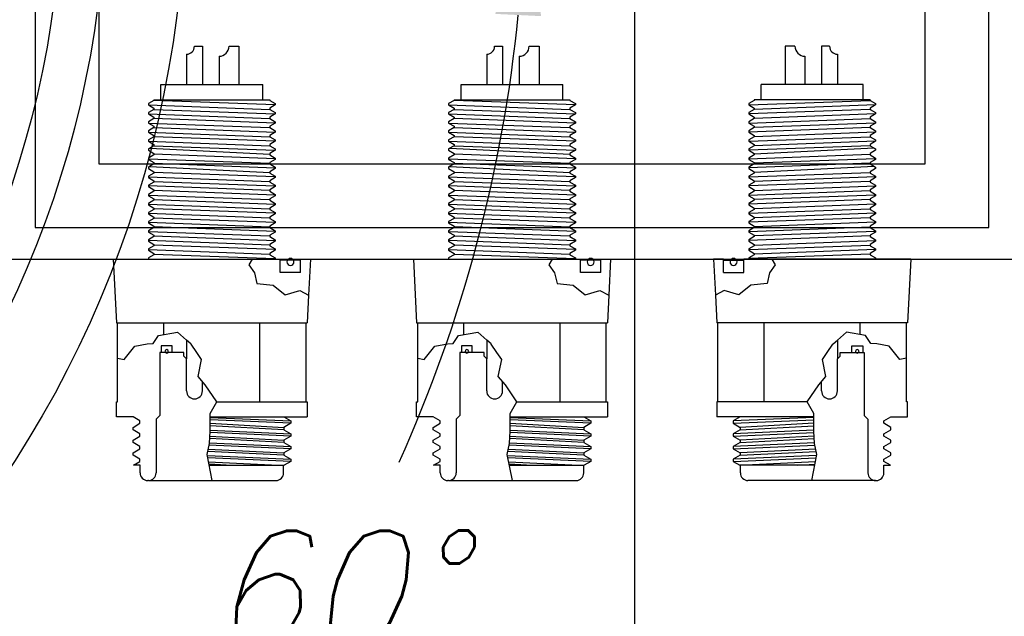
# Model space of a CAD drawing. Extents: x -135 to 10, y 84 to 175.
# Tile 16 of 53: x -59.42 to -51.67, y 99.46 to 104.15. Entities that reach past the tile are written whole.
import ezdxf

# ---------------------------------------------------------------- set-up
doc = ezdxf.new("R2010")
doc.units = 0
doc.header["$LTSCALE"] = 1.5
doc.header["$MEASUREMENT"] = 0
doc.layers.get('0').update_dxf_attribs({"linetype": 'CONTINUOUS'})
doc.layers.get('DEFPOINTS').update_dxf_attribs({"linetype": 'CONTINUOUS'})
for name, color, linetype in [('DIM', 1, 'CONTINUOUS'), ('J_BOX_FORW', 11, 'CONTINUOUS'), ('SPHERE_FORW', 7, 'CONTINUOUS'), ('STATION7', 146, 'CONTINUOUS')]:
    doc.layers.add(name, color=color, linetype=linetype)
doc.styles.add('ENGR', font='Romans', dxfattribs={"oblique": 15})
doc.dimstyles.get("Standard").update_dxf_attribs({"dimtxt": 0.18, "dimasz": 0.18, "dimexe": 0.18, "dimexo": 0.0625, "dimgap": 0.09, "dimtad": 0, "dimtih": 1, "dimtoh": 1, "dimdec": 4, "dimzin": 0, "dimtxsty": 'STANDARD', "dimcen": 0.09, "dimazin": 3, "dimtfac": 1, "dimtdec": 4, "dimtofl": 0, "dimtmove": 0, "dimatfit": 3, "dimtolj": 1, "dimtzin": 0})

# ---------------------------------------------------------------- blocks, each defined once
blk = doc.blocks.new('*D11')
at = {"color": 0, "linetype": 'BYBLOCK'}
for start, end in [(335.70973, 354.45741), (305.54259, 323.93941)]:
    blk.add_arc((-66.6118, 105.266), 11.1687, start, end, dxfattribs=at)
for points in [[(-55.6751, 104.1959), (-55.3155, 104.1785), (-55.4431, 105.266)], [(-60.0219, 96.0268), (-60.2168, 96.3295), (-61.0274, 95.5936)]]:
    blk.add_solid(points, dxfattribs=at)
at = {"layer": 'DEFPOINTS', "color": 0, "linetype": 'BYBLOCK'}
for p in [(-100.5781, 105.266), (-66.6118, 105.266), (0.4895, 105.266), (-58.0561, 98.0869), (-60.1729, 94.1135)]:
    blk.add_point(p, dxfattribs=at)
at = {"color": 0, "linetype": 'BYBLOCK', "insert": (-56.9394, 99.6816), "char_height": 0.9, "attachment_point": 5, "style": 'ENGR'}
blk.add_mtext('\\A1;60°', dxfattribs=at)
blk = doc.blocks.new('*D13')
at = {"color": 0, "linetype": 'BYBLOCK'}
blk.add_line((-44.4111, 98.4249), (-45.7574, 96.7367), dxfattribs=at)
for start, end in [(186.29855, 199.46098), (212.31697, 225.13002)]:
    blk.add_arc((-38.9555, 105.266), 9.8293, start, end, dxfattribs=at)
for points in [[(-48.9053, 104.1777), (-48.5458, 104.1975), (-48.7849, 105.266)], [(-45.7703, 98.4342), (-46.0099, 98.1655), (-45.084, 97.5811)]]:
    blk.add_solid(points, dxfattribs=at)
at = {"layer": 'DEFPOINTS', "color": 0, "linetype": 'BYBLOCK'}
for p in [(-100.5781, 105.266), (-38.9555, 105.266), (0.4895, 105.266), (-48.3482, 102.3687), (-43.9435, 99.0113)]:
    blk.add_point(p, dxfattribs=at)
at = {"color": 0, "linetype": 'BYBLOCK', "insert": (-47.8115, 101.0012), "char_height": 0.9, "attachment_point": 5, "style": 'ENGR'}
blk.add_mtext('\\A1;51°', dxfattribs=at)

msp = doc.modelspace()

# ---------------------------------------------------------------- linework, layer by layer
msp.add_circle((-66.6118, 105.266), 7.5288)
at = {"layer": 'J_BOX_FORW'}
for p, q in [((-59.2942, 108.016), (-59.2942, 102.516)), ((-51.7942, 102.516), (-51.7942, 108.016)), ((-58.7942, 107.516), (-58.7942, 103.016)), ((-52.2942, 103.016), (-52.2942, 107.516)), ((-58.041, 103.941), (-57.9785, 103.941)), ((-57.9785, 103.941), (-57.9785, 103.641)), ((-57.7695, 103.941), (-57.6915, 103.941)), ((-57.6915, 103.941), (-57.6915, 103.641)), ((-55.6808, 103.941), (-55.6183, 103.941)), ((-55.6183, 103.941), (-55.6183, 103.641)), ((-55.4092, 103.941), (-55.3312, 103.941)), ((-55.3312, 103.941), (-55.3312, 103.641)), ((-53.3969, 103.941), (-53.3969, 103.641)), ((-53.3189, 103.941), (-53.3969, 103.941)), ((-53.1098, 103.941), (-53.1098, 103.641)), ((-53.0473, 103.941), (-53.1098, 103.941)), ((-58.1035, 103.8785), (-58.1035, 103.641)), ((-57.8475, 103.863), (-57.8475, 103.641)), ((-55.7433, 103.8785), (-55.7433, 103.641)), ((-55.4872, 103.863), (-55.4872, 103.641)), ((-53.2409, 103.863), (-53.2409, 103.641)), ((-52.9848, 103.8785), (-52.9848, 103.641)), ((-58.3045, 103.521), (-58.3045, 103.641)), ((-58.3045, 103.641), (-57.5045, 103.641)), ((-57.5045, 103.521), (-57.5045, 103.641)), ((-55.9442, 103.641), (-55.1442, 103.641)), ((-55.9442, 103.521), (-55.9442, 103.641)), ((-55.1442, 103.521), (-55.1442, 103.641)), ((-52.7839, 103.641), (-53.5839, 103.641)), ((-53.5839, 103.521), (-53.5839, 103.641)), ((-52.7839, 103.521), (-52.7839, 103.641)), ((-58.3598, 103.521), (-57.4491, 103.521)), ((-58.3598, 103.521), (-58.3598, 103.516)), ((-57.4491, 103.521), (-57.4491, 103.516)), ((-55.9995, 103.521), (-55.0888, 103.521)), ((-55.9995, 103.521), (-55.9995, 103.516)), ((-55.0888, 103.521), (-55.0888, 103.516)), ((-52.7285, 103.521), (-53.6392, 103.521)), ((-53.6392, 103.521), (-53.6392, 103.516)), ((-52.7285, 103.521), (-52.7285, 103.516)), ((-58.3598, 103.516), (-58.4036, 103.4907)), ((-58.4036, 103.4907), (-58.4036, 103.4802)), ((-58.4036, 103.4802), (-58.3598, 103.455)), ((-58.3598, 103.4445), (-58.4036, 103.4192)), ((-58.3598, 103.455), (-58.3598, 103.4445)), ((-57.4491, 103.516), (-57.4053, 103.4907)), ((-57.4053, 103.4802), (-57.4491, 103.455)), ((-57.4491, 103.455), (-57.4491, 103.4445)), ((-57.4491, 103.4445), (-57.4053, 103.4192)), ((-57.4053, 103.4907), (-57.4053, 103.4802)), ((-55.9995, 103.516), (-56.0433, 103.4907)), ((-56.0433, 103.4907), (-56.0433, 103.4802)), ((-56.0433, 103.4802), (-55.9995, 103.455)), ((-55.9995, 103.4445), (-56.0433, 103.4192)), ((-55.9995, 103.455), (-55.9995, 103.4445)), ((-55.0888, 103.516), (-55.045, 103.4907)), ((-55.045, 103.4802), (-55.0888, 103.455)), ((-55.0888, 103.455), (-55.0888, 103.4445)), ((-55.0888, 103.4445), (-55.045, 103.4192)), ((-55.045, 103.4907), (-55.045, 103.4802)), ((-53.6392, 103.516), (-53.683, 103.4907)), ((-53.683, 103.4907), (-53.683, 103.4802)), ((-53.683, 103.4802), (-53.6392, 103.455)), ((-53.6392, 103.4445), (-53.683, 103.4192)), ((-53.6392, 103.455), (-53.6392, 103.4445)), ((-52.7285, 103.516), (-52.6847, 103.4907)), ((-52.6847, 103.4802), (-52.7285, 103.455)), ((-52.7285, 103.455), (-52.7285, 103.4445)), ((-52.7285, 103.4445), (-52.6847, 103.4192)), ((-52.6847, 103.4907), (-52.6847, 103.4802)), ((-58.4036, 103.4192), (-58.4036, 103.4088)), ((-58.4036, 103.4088), (-58.3598, 103.3835)), ((-58.3598, 103.3731), (-58.4036, 103.3478)), ((-58.3598, 103.3835), (-58.3598, 103.3731)), ((-57.4053, 103.4088), (-57.4491, 103.3835)), ((-57.4491, 103.3835), (-57.4491, 103.3731)), ((-57.4491, 103.3731), (-57.4053, 103.3478)), ((-57.4053, 103.4192), (-57.4053, 103.4088)), ((-56.0433, 103.4192), (-56.0433, 103.4088)), ((-56.0433, 103.4088), (-55.9995, 103.3835)), ((-55.9995, 103.3731), (-56.0433, 103.3478)), ((-55.9995, 103.3835), (-55.9995, 103.3731)), ((-55.045, 103.4088), (-55.0888, 103.3835)), ((-55.0888, 103.3835), (-55.0888, 103.3731)), ((-55.0888, 103.3731), (-55.045, 103.3478)), ((-55.045, 103.4192), (-55.045, 103.4088)), ((-53.683, 103.4192), (-53.683, 103.4088)), ((-53.683, 103.4088), (-53.6392, 103.3835)), ((-53.6392, 103.3731), (-53.683, 103.3478)), ((-53.6392, 103.3835), (-53.6392, 103.3731)), ((-52.6847, 103.4088), (-52.7285, 103.3835)), ((-52.7285, 103.3835), (-52.7285, 103.3731)), ((-52.7285, 103.3731), (-52.6847, 103.3478)), ((-52.6847, 103.4192), (-52.6847, 103.4088)), ((-58.4036, 103.3478), (-58.4036, 103.3374)), ((-58.4036, 103.3374), (-58.3598, 103.3121)), ((-58.3598, 103.3017), (-58.4036, 103.2764)), ((-58.3598, 103.3121), (-58.3598, 103.3017)), ((-57.4053, 103.3374), (-57.4491, 103.3121)), ((-57.4491, 103.3121), (-57.4491, 103.3017)), ((-57.4491, 103.3017), (-57.4053, 103.2764)), ((-57.4053, 103.3478), (-57.4053, 103.3374)), ((-56.0433, 103.3478), (-56.0433, 103.3374)), ((-56.0433, 103.3374), (-55.9995, 103.3121)), ((-55.9995, 103.3017), (-56.0433, 103.2764)), ((-55.9995, 103.3121), (-55.9995, 103.3017)), ((-55.045, 103.3374), (-55.0888, 103.3121)), ((-55.0888, 103.3121), (-55.0888, 103.3017)), ((-55.0888, 103.3017), (-55.045, 103.2764)), ((-55.045, 103.3478), (-55.045, 103.3374)), ((-53.683, 103.3478), (-53.683, 103.3374)), ((-53.683, 103.3374), (-53.6392, 103.3121)), ((-53.6392, 103.3017), (-53.683, 103.2764)), ((-53.6392, 103.3121), (-53.6392, 103.3017)), ((-52.6847, 103.3374), (-52.7285, 103.3121)), ((-52.7285, 103.3121), (-52.7285, 103.3017)), ((-52.7285, 103.3017), (-52.6847, 103.2764)), ((-52.6847, 103.3478), (-52.6847, 103.3374)), ((-58.4036, 103.2764), (-58.4036, 103.266)), ((-58.4036, 103.266), (-58.3598, 103.2407)), ((-58.3598, 103.2302), (-58.4036, 103.205)), ((-58.3598, 103.2407), (-58.3598, 103.2302)), ((-57.4053, 103.266), (-57.4491, 103.2407)), ((-57.4491, 103.2407), (-57.4491, 103.2302)), ((-57.4491, 103.2302), (-57.4053, 103.205)), ((-57.4053, 103.2764), (-57.4053, 103.266)), ((-56.0433, 103.2764), (-56.0433, 103.266)), ((-56.0433, 103.266), (-55.9995, 103.2407)), ((-55.9995, 103.2302), (-56.0433, 103.205)), ((-55.9995, 103.2407), (-55.9995, 103.2302)), ((-55.045, 103.266), (-55.0888, 103.2407)), ((-55.0888, 103.2407), (-55.0888, 103.2302)), ((-55.0888, 103.2302), (-55.045, 103.205)), ((-55.045, 103.2764), (-55.045, 103.266)), ((-53.683, 103.2764), (-53.683, 103.266)), ((-53.683, 103.266), (-53.6392, 103.2407)), ((-53.6392, 103.2302), (-53.683, 103.205)), ((-53.6392, 103.2407), (-53.6392, 103.2302)), ((-52.6847, 103.266), (-52.7285, 103.2407)), ((-52.7285, 103.2407), (-52.7285, 103.2302)), ((-52.7285, 103.2302), (-52.6847, 103.205)), ((-52.6847, 103.2764), (-52.6847, 103.266)), ((-58.4036, 103.205), (-58.4036, 103.1945)), ((-58.4036, 103.1945), (-58.3598, 103.1692)), ((-58.3598, 103.1588), (-58.4036, 103.1335)), ((-58.4036, 103.1335), (-58.4036, 103.1231)), ((-58.3598, 103.1692), (-58.3598, 103.1588)), ((-57.4053, 103.1945), (-57.4491, 103.1692)), ((-57.4491, 103.1692), (-57.4491, 103.1588)), ((-57.4491, 103.1588), (-57.4053, 103.1335)), ((-57.4053, 103.205), (-57.4053, 103.1945)), ((-57.4053, 103.1335), (-57.4053, 103.1231)), ((-56.0433, 103.205), (-56.0433, 103.1945)), ((-56.0433, 103.1945), (-55.9995, 103.1692)), ((-55.9995, 103.1588), (-56.0433, 103.1335)), ((-56.0433, 103.1335), (-56.0433, 103.1231)), ((-55.9995, 103.1692), (-55.9995, 103.1588)), ((-55.045, 103.1945), (-55.0888, 103.1692)), ((-55.0888, 103.1692), (-55.0888, 103.1588)), ((-55.0888, 103.1588), (-55.045, 103.1335)), ((-55.045, 103.205), (-55.045, 103.1945)), ((-55.045, 103.1335), (-55.045, 103.1231)), ((-53.683, 103.205), (-53.683, 103.1945)), ((-53.683, 103.1945), (-53.6392, 103.1692)), ((-53.6392, 103.1588), (-53.683, 103.1335)), ((-53.683, 103.1335), (-53.683, 103.1231)), ((-53.6392, 103.1692), (-53.6392, 103.1588)), ((-52.6847, 103.1945), (-52.7285, 103.1692)), ((-52.7285, 103.1692), (-52.7285, 103.1588)), ((-52.7285, 103.1588), (-52.6847, 103.1335)), ((-52.6847, 103.205), (-52.6847, 103.1945)), ((-52.6847, 103.1335), (-52.6847, 103.1231)), ((-58.4036, 103.1231), (-58.3598, 103.0978)), ((-58.3598, 103.0874), (-58.4036, 103.0621)), ((-58.4036, 103.0621), (-58.4036, 103.0517)), ((-58.3598, 103.0978), (-58.3598, 103.0874)), ((-57.4053, 103.1231), (-57.4491, 103.0978)), ((-57.4491, 103.0978), (-57.4491, 103.0874)), ((-57.4491, 103.0874), (-57.4053, 103.0621)), ((-57.4053, 103.0621), (-57.4053, 103.0517)), ((-56.0433, 103.1231), (-55.9995, 103.0978)), ((-55.9995, 103.0874), (-56.0433, 103.0621)), ((-56.0433, 103.0621), (-56.0433, 103.0517)), ((-55.9995, 103.0978), (-55.9995, 103.0874)), ((-55.045, 103.1231), (-55.0888, 103.0978)), ((-55.0888, 103.0978), (-55.0888, 103.0874)), ((-55.0888, 103.0874), (-55.045, 103.0621)), ((-55.045, 103.0621), (-55.045, 103.0517)), ((-53.683, 103.1231), (-53.6392, 103.0978)), ((-53.6392, 103.0874), (-53.683, 103.0621)), ((-53.683, 103.0621), (-53.683, 103.0517)), ((-53.6392, 103.0978), (-53.6392, 103.0874)), ((-52.6847, 103.1231), (-52.7285, 103.0978)), ((-52.7285, 103.0978), (-52.7285, 103.0874)), ((-52.7285, 103.0874), (-52.6847, 103.0621)), ((-52.6847, 103.0621), (-52.6847, 103.0517)), ((-58.7942, 103.016), (-52.2942, 103.016)), ((-58.4036, 103.0517), (-58.3598, 103.0264)), ((-58.3598, 103.016), (-58.4036, 102.9907)), ((-58.4036, 102.9907), (-58.4036, 102.9802)), ((-58.4036, 102.9802), (-58.3598, 102.955)), ((-58.3598, 103.0264), (-58.3598, 103.016)), ((-57.4053, 103.0517), (-57.4491, 103.0264)), ((-57.4491, 103.0264), (-57.4491, 103.016)), ((-57.4491, 103.016), (-57.4053, 102.9907)), ((-57.4053, 102.9802), (-57.4491, 102.955)), ((-57.4053, 102.9907), (-57.4053, 102.9802)), ((-56.0433, 103.0517), (-55.9995, 103.0264)), ((-55.9995, 103.016), (-56.0433, 102.9907)), ((-56.0433, 102.9907), (-56.0433, 102.9802)), ((-56.0433, 102.9802), (-55.9995, 102.955)), ((-55.9995, 103.0264), (-55.9995, 103.016)), ((-55.045, 103.0517), (-55.0888, 103.0264)), ((-55.0888, 103.0264), (-55.0888, 103.016)), ((-55.0888, 103.016), (-55.045, 102.9907)), ((-55.045, 102.9802), (-55.0888, 102.955)), ((-55.045, 102.9907), (-55.045, 102.9802)), ((-53.683, 103.0517), (-53.6392, 103.0264)), ((-53.6392, 103.016), (-53.683, 102.9907)), ((-53.683, 102.9907), (-53.683, 102.9802)), ((-53.683, 102.9802), (-53.6392, 102.955)), ((-53.6392, 103.0264), (-53.6392, 103.016)), ((-52.6847, 103.0517), (-52.7285, 103.0264)), ((-52.7285, 103.0264), (-52.7285, 103.016)), ((-52.7285, 103.016), (-52.6847, 102.9907)), ((-52.6847, 102.9802), (-52.7285, 102.955)), ((-52.6847, 102.9907), (-52.6847, 102.9802)), ((-58.3598, 102.9445), (-58.4036, 102.9192)), ((-58.4036, 102.9192), (-58.4036, 102.9088)), ((-58.4036, 102.9088), (-58.3598, 102.8835)), ((-58.3598, 102.955), (-58.3598, 102.9445)), ((-57.4491, 102.955), (-57.4491, 102.9445)), ((-57.4491, 102.9445), (-57.4053, 102.9192)), ((-57.4053, 102.9088), (-57.4491, 102.8835)), ((-57.4053, 102.9192), (-57.4053, 102.9088)), ((-55.9995, 102.9445), (-56.0433, 102.9192)), ((-56.0433, 102.9192), (-56.0433, 102.9088)), ((-56.0433, 102.9088), (-55.9995, 102.8835)), ((-55.9995, 102.955), (-55.9995, 102.9445)), ((-55.0888, 102.955), (-55.0888, 102.9445)), ((-55.0888, 102.9445), (-55.045, 102.9192)), ((-55.045, 102.9088), (-55.0888, 102.8835)), ((-55.045, 102.9192), (-55.045, 102.9088)), ((-53.6392, 102.9445), (-53.683, 102.9192)), ((-53.683, 102.9192), (-53.683, 102.9088)), ((-53.683, 102.9088), (-53.6392, 102.8835)), ((-53.6392, 102.955), (-53.6392, 102.9445)), ((-52.7285, 102.955), (-52.7285, 102.9445)), ((-52.7285, 102.9445), (-52.6847, 102.9192)), ((-52.6847, 102.9088), (-52.7285, 102.8835)), ((-52.6847, 102.9192), (-52.6847, 102.9088)), ((-58.3598, 102.8731), (-58.4036, 102.8478)), ((-58.4036, 102.8478), (-58.4036, 102.8374)), ((-58.4036, 102.8374), (-58.3598, 102.8121)), ((-58.3598, 102.8835), (-58.3598, 102.8731)), ((-57.4491, 102.8835), (-57.4491, 102.8731)), ((-57.4491, 102.8731), (-57.4053, 102.8478)), ((-57.4053, 102.8374), (-57.4491, 102.8121)), ((-57.4053, 102.8478), (-57.4053, 102.8374)), ((-55.9995, 102.8731), (-56.0433, 102.8478)), ((-56.0433, 102.8478), (-56.0433, 102.8374)), ((-56.0433, 102.8374), (-55.9995, 102.8121)), ((-55.9995, 102.8835), (-55.9995, 102.8731)), ((-55.0888, 102.8835), (-55.0888, 102.8731)), ((-55.0888, 102.8731), (-55.045, 102.8478)), ((-55.045, 102.8374), (-55.0888, 102.8121)), ((-55.045, 102.8478), (-55.045, 102.8374)), ((-53.6392, 102.8731), (-53.683, 102.8478)), ((-53.683, 102.8478), (-53.683, 102.8374)), ((-53.683, 102.8374), (-53.6392, 102.8121)), ((-53.6392, 102.8835), (-53.6392, 102.8731)), ((-52.7285, 102.8835), (-52.7285, 102.8731)), ((-52.7285, 102.8731), (-52.6847, 102.8478)), ((-52.6847, 102.8374), (-52.7285, 102.8121)), ((-52.6847, 102.8478), (-52.6847, 102.8374)), ((-58.3598, 102.8017), (-58.4036, 102.7764)), ((-58.4036, 102.7764), (-58.4036, 102.766)), ((-58.4036, 102.766), (-58.3598, 102.7407)), ((-58.3598, 102.8121), (-58.3598, 102.8017)), ((-57.4491, 102.8121), (-57.4491, 102.8017)), ((-57.4491, 102.8017), (-57.4053, 102.7764)), ((-57.4053, 102.766), (-57.4491, 102.7407)), ((-57.4053, 102.7764), (-57.4053, 102.766)), ((-55.9995, 102.8017), (-56.0433, 102.7764)), ((-56.0433, 102.7764), (-56.0433, 102.766)), ((-56.0433, 102.766), (-55.9995, 102.7407)), ((-55.9995, 102.8121), (-55.9995, 102.8017)), ((-55.0888, 102.8121), (-55.0888, 102.8017)), ((-55.0888, 102.8017), (-55.045, 102.7764)), ((-55.045, 102.766), (-55.0888, 102.7407)), ((-55.045, 102.7764), (-55.045, 102.766)), ((-53.6392, 102.8017), (-53.683, 102.7764)), ((-53.683, 102.7764), (-53.683, 102.766)), ((-53.683, 102.766), (-53.6392, 102.7407)), ((-53.6392, 102.8121), (-53.6392, 102.8017)), ((-52.7285, 102.8121), (-52.7285, 102.8017)), ((-52.7285, 102.8017), (-52.6847, 102.7764)), ((-52.6847, 102.766), (-52.7285, 102.7407)), ((-52.6847, 102.7764), (-52.6847, 102.766)), ((-58.3598, 102.7302), (-58.4036, 102.705)), ((-58.4036, 102.705), (-58.4036, 102.6945)), ((-58.4036, 102.6945), (-58.3598, 102.6692)), ((-58.3598, 102.7407), (-58.3598, 102.7302)), ((-58.3598, 102.6692), (-58.3598, 102.6588)), ((-57.4491, 102.7407), (-57.4491, 102.7302)), ((-57.4491, 102.7302), (-57.4053, 102.705)), ((-57.4053, 102.6945), (-57.4491, 102.6692)), ((-57.4491, 102.6692), (-57.4491, 102.6588)), ((-57.4053, 102.705), (-57.4053, 102.6945)), ((-55.9995, 102.7302), (-56.0433, 102.705)), ((-56.0433, 102.705), (-56.0433, 102.6945)), ((-56.0433, 102.6945), (-55.9995, 102.6692)), ((-55.9995, 102.7407), (-55.9995, 102.7302)), ((-55.9995, 102.6692), (-55.9995, 102.6588)), ((-55.0888, 102.7407), (-55.0888, 102.7302)), ((-55.0888, 102.7302), (-55.045, 102.705)), ((-55.045, 102.6945), (-55.0888, 102.6692)), ((-55.0888, 102.6692), (-55.0888, 102.6588)), ((-55.045, 102.705), (-55.045, 102.6945)), ((-53.6392, 102.7302), (-53.683, 102.705)), ((-53.683, 102.705), (-53.683, 102.6945)), ((-53.683, 102.6945), (-53.6392, 102.6692)), ((-53.6392, 102.7407), (-53.6392, 102.7302)), ((-53.6392, 102.6692), (-53.6392, 102.6588)), ((-52.7285, 102.7407), (-52.7285, 102.7302)), ((-52.7285, 102.7302), (-52.6847, 102.705)), ((-52.6847, 102.6945), (-52.7285, 102.6692)), ((-52.7285, 102.6692), (-52.7285, 102.6588)), ((-52.6847, 102.705), (-52.6847, 102.6945)), ((-58.3598, 102.6588), (-58.4036, 102.6335)), ((-58.4036, 102.6335), (-58.4036, 102.6231)), ((-58.4036, 102.6231), (-58.3598, 102.5978)), ((-58.3598, 102.5978), (-58.3598, 102.5874)), ((-57.4491, 102.6588), (-57.4053, 102.6335)), ((-57.4053, 102.6231), (-57.4491, 102.5978)), ((-57.4491, 102.5978), (-57.4491, 102.5874)), ((-57.4053, 102.6335), (-57.4053, 102.6231)), ((-55.9995, 102.6588), (-56.0433, 102.6335)), ((-56.0433, 102.6335), (-56.0433, 102.6231)), ((-56.0433, 102.6231), (-55.9995, 102.5978)), ((-55.9995, 102.5978), (-55.9995, 102.5874)), ((-55.0888, 102.6588), (-55.045, 102.6335)), ((-55.045, 102.6231), (-55.0888, 102.5978)), ((-55.0888, 102.5978), (-55.0888, 102.5874)), ((-55.045, 102.6335), (-55.045, 102.6231)), ((-53.6392, 102.6588), (-53.683, 102.6335)), ((-53.683, 102.6335), (-53.683, 102.6231)), ((-53.683, 102.6231), (-53.6392, 102.5978)), ((-53.6392, 102.5978), (-53.6392, 102.5874)), ((-52.7285, 102.6588), (-52.6847, 102.6335)), ((-52.6847, 102.6231), (-52.7285, 102.5978)), ((-52.7285, 102.5978), (-52.7285, 102.5874)), ((-52.6847, 102.6335), (-52.6847, 102.6231)), ((-59.2942, 102.516), (-51.7942, 102.516)), ((-58.3598, 102.5874), (-58.4036, 102.5621)), ((-58.4036, 102.5621), (-58.4036, 102.5517)), ((-58.4036, 102.5517), (-58.3598, 102.5264)), ((-58.3598, 102.516), (-58.4036, 102.4907)), ((-58.3598, 102.5264), (-58.3598, 102.516)), ((-57.4491, 102.5874), (-57.4053, 102.5621)), ((-57.4053, 102.5517), (-57.4491, 102.5264)), ((-57.4491, 102.5264), (-57.4491, 102.516)), ((-57.4491, 102.516), (-57.4053, 102.4907)), ((-57.4053, 102.5621), (-57.4053, 102.5517)), ((-55.9995, 102.5874), (-56.0433, 102.5621)), ((-56.0433, 102.5621), (-56.0433, 102.5517)), ((-56.0433, 102.5517), (-55.9995, 102.5264)), ((-55.9995, 102.516), (-56.0433, 102.4907)), ((-55.9995, 102.5264), (-55.9995, 102.516)), ((-55.0888, 102.5874), (-55.045, 102.5621)), ((-55.045, 102.5517), (-55.0888, 102.5264)), ((-55.0888, 102.5264), (-55.0888, 102.516)), ((-55.0888, 102.516), (-55.045, 102.4907)), ((-55.045, 102.5621), (-55.045, 102.5517)), ((-53.6392, 102.5874), (-53.683, 102.5621)), ((-53.683, 102.5621), (-53.683, 102.5517)), ((-53.683, 102.5517), (-53.6392, 102.5264)), ((-53.6392, 102.516), (-53.683, 102.4907)), ((-53.6392, 102.5264), (-53.6392, 102.516)), ((-52.7285, 102.5874), (-52.6847, 102.5621)), ((-52.6847, 102.5517), (-52.7285, 102.5264)), ((-52.7285, 102.5264), (-52.7285, 102.516)), ((-52.7285, 102.516), (-52.6847, 102.4907)), ((-52.6847, 102.5621), (-52.6847, 102.5517)), ((-58.4036, 102.4907), (-58.4036, 102.4802)), ((-58.4036, 102.4802), (-58.3598, 102.455)), ((-58.3598, 102.4445), (-58.4036, 102.4192)), ((-58.3598, 102.455), (-58.3598, 102.4445)), ((-57.4053, 102.4802), (-57.4491, 102.455)), ((-57.4491, 102.455), (-57.4491, 102.4445)), ((-57.4491, 102.4445), (-57.4053, 102.4192)), ((-57.4053, 102.4907), (-57.4053, 102.4802)), ((-56.0433, 102.4907), (-56.0433, 102.4802)), ((-56.0433, 102.4802), (-55.9995, 102.455)), ((-55.9995, 102.4445), (-56.0433, 102.4192)), ((-55.9995, 102.455), (-55.9995, 102.4445)), ((-55.045, 102.4802), (-55.0888, 102.455)), ((-55.0888, 102.455), (-55.0888, 102.4445)), ((-55.0888, 102.4445), (-55.045, 102.4192)), ((-55.045, 102.4907), (-55.045, 102.4802)), ((-53.683, 102.4907), (-53.683, 102.4802)), ((-53.683, 102.4802), (-53.6392, 102.455)), ((-53.6392, 102.4445), (-53.683, 102.4192)), ((-53.6392, 102.455), (-53.6392, 102.4445)), ((-52.6847, 102.4802), (-52.7285, 102.455)), ((-52.7285, 102.455), (-52.7285, 102.4445)), ((-52.7285, 102.4445), (-52.6847, 102.4192)), ((-52.6847, 102.4907), (-52.6847, 102.4802)), ((-58.4036, 102.4192), (-58.4036, 102.4088)), ((-58.4036, 102.4088), (-58.3598, 102.3835)), ((-58.3598, 102.3731), (-58.4036, 102.3478)), ((-58.3598, 102.3835), (-58.3598, 102.3731)), ((-57.4053, 102.4088), (-57.4491, 102.3835)), ((-57.4491, 102.3835), (-57.4491, 102.3731)), ((-57.4491, 102.3731), (-57.4053, 102.3478)), ((-57.4053, 102.4192), (-57.4053, 102.4088)), ((-56.0433, 102.4192), (-56.0433, 102.4088)), ((-56.0433, 102.4088), (-55.9995, 102.3835)), ((-55.9995, 102.3731), (-56.0433, 102.3478)), ((-55.9995, 102.3835), (-55.9995, 102.3731)), ((-55.045, 102.4088), (-55.0888, 102.3835)), ((-55.0888, 102.3835), (-55.0888, 102.3731)), ((-55.0888, 102.3731), (-55.045, 102.3478)), ((-55.045, 102.4192), (-55.045, 102.4088)), ((-53.683, 102.4192), (-53.683, 102.4088)), ((-53.683, 102.4088), (-53.6392, 102.3835)), ((-53.6392, 102.3731), (-53.683, 102.3478)), ((-53.6392, 102.3835), (-53.6392, 102.3731)), ((-52.6847, 102.4088), (-52.7285, 102.3835)), ((-52.7285, 102.3835), (-52.7285, 102.3731)), ((-52.7285, 102.3731), (-52.6847, 102.3478)), ((-52.6847, 102.4192), (-52.6847, 102.4088)), ((-58.4036, 102.3478), (-58.4036, 102.3374)), ((-58.4036, 102.3374), (-58.3598, 102.3121)), ((-58.3598, 102.3017), (-58.4036, 102.2764)), ((-58.3598, 102.3121), (-58.3598, 102.3017)), ((-57.4053, 102.3374), (-57.4491, 102.3121)), ((-57.4491, 102.3121), (-57.4491, 102.3017)), ((-57.4491, 102.3017), (-57.4053, 102.2764)), ((-57.4053, 102.3478), (-57.4053, 102.3374)), ((-56.0433, 102.3478), (-56.0433, 102.3374)), ((-56.0433, 102.3374), (-55.9995, 102.3121)), ((-55.9995, 102.3017), (-56.0433, 102.2764)), ((-55.9995, 102.3121), (-55.9995, 102.3017)), ((-55.045, 102.3374), (-55.0888, 102.3121)), ((-55.0888, 102.3121), (-55.0888, 102.3017)), ((-55.0888, 102.3017), (-55.045, 102.2764)), ((-55.045, 102.3478), (-55.045, 102.3374)), ((-53.683, 102.3478), (-53.683, 102.3374)), ((-53.683, 102.3374), (-53.6392, 102.3121)), ((-53.6392, 102.3017), (-53.683, 102.2764)), ((-53.6392, 102.3121), (-53.6392, 102.3017)), ((-52.6847, 102.3374), (-52.7285, 102.3121)), ((-52.7285, 102.3121), (-52.7285, 102.3017)), ((-52.7285, 102.3017), (-52.6847, 102.2764)), ((-52.6847, 102.3478), (-52.6847, 102.3374)), ((-59.5442, 102.266), (-51.5442, 102.266)), ((-58.6795, 102.266), (-57.5879, 102.266)), ((-58.6795, 102.266), (-58.6545, 101.766)), ((-58.4036, 102.2764), (-58.4036, 102.266)), ((-57.5879, 102.266), (-57.366, 102.266)), ((-57.4053, 102.2764), (-57.4053, 102.266)), ((-57.366, 102.162), (-57.366, 102.266)), ((-57.2062, 102.266), (-57.1295, 102.266)), ((-57.2062, 102.162), (-57.2062, 102.266)), ((-57.1295, 102.266), (-57.1436, 101.9837)), ((-56.3192, 102.266), (-55.2276, 102.266)), ((-56.3192, 102.266), (-56.2942, 101.766)), ((-56.0433, 102.2764), (-56.0433, 102.266)), ((-55.2276, 102.266), (-55.0057, 102.266)), ((-55.045, 102.2764), (-55.045, 102.266)), ((-55.0057, 102.162), (-55.0057, 102.266)), ((-54.8459, 102.162), (-54.8459, 102.266)), ((-54.8459, 102.266), (-54.7692, 102.266)), ((-54.7692, 102.266), (-54.7833, 101.9837)), ((-53.9589, 102.266), (-53.9448, 101.9837)), ((-53.8822, 102.266), (-53.9589, 102.266)), ((-53.8822, 102.162), (-53.8822, 102.266)), ((-53.7223, 102.162), (-53.7223, 102.266)), ((-53.5004, 102.266), (-53.7223, 102.266)), ((-53.683, 102.2764), (-53.683, 102.266)), ((-52.4089, 102.266), (-53.5004, 102.266)), ((-52.6847, 102.2764), (-52.6847, 102.266)), ((-52.4089, 102.266), (-52.4339, 101.766)), ((-57.2062, 102.162), (-57.366, 102.162)), ((-54.8459, 102.162), (-55.0057, 102.162)), ((-53.8822, 102.162), (-53.7223, 102.162)), ((-57.1436, 101.9837), (-57.1545, 101.766)), ((-54.7833, 101.9837), (-54.7942, 101.766)), ((-53.9448, 101.9837), (-53.9339, 101.766)), ((-58.6545, 101.766), (-57.1545, 101.766)), ((-58.6459, 101.4882), (-58.6459, 101.766)), ((-58.2826, 101.6739), (-58.2826, 101.766)), ((-57.5263, 101.146), (-57.5263, 101.766)), ((-57.163, 101.146), (-57.163, 101.766)), ((-56.2942, 101.766), (-54.7942, 101.766)), ((-56.2856, 101.4882), (-56.2856, 101.766)), ((-55.9223, 101.6739), (-55.9223, 101.766)), ((-55.166, 101.146), (-55.166, 101.766)), ((-54.8028, 101.146), (-54.8028, 101.766)), ((-52.4339, 101.766), (-53.9339, 101.766)), ((-53.9253, 101.146), (-53.9253, 101.766)), ((-53.5621, 101.146), (-53.5621, 101.766)), ((-52.8057, 101.6739), (-52.8057, 101.766)), ((-52.4425, 101.4882), (-52.4425, 101.766)), ((-58.1035, 101.6303), (-58.1035, 101.483)), ((-55.7433, 101.6303), (-55.7433, 101.483)), ((-52.9848, 101.6303), (-52.9848, 101.483)), ((-58.302, 101.533), (-58.3145, 101.533)), ((-58.3145, 101.533), (-58.3145, 101.0365)), ((-58.1235, 101.533), (-58.217, 101.533)), ((-58.1235, 101.503), (-58.1235, 101.533)), ((-55.9542, 101.533), (-55.9542, 101.0365)), ((-55.9417, 101.533), (-55.9542, 101.533)), ((-55.7633, 101.533), (-55.8567, 101.533)), ((-55.7633, 101.503), (-55.7633, 101.533)), ((-52.9648, 101.533), (-52.8714, 101.533)), ((-52.9648, 101.503), (-52.9648, 101.533)), ((-52.7864, 101.533), (-52.7739, 101.533)), ((-52.7739, 101.533), (-52.7739, 101.0365)), ((-58.6459, 101.146), (-58.6459, 101.4882)), ((-58.1035, 101.483), (-58.1235, 101.503)), ((-58.1035, 101.2307), (-58.1035, 101.483)), ((-56.2856, 101.146), (-56.2856, 101.4882)), ((-55.7433, 101.483), (-55.7633, 101.503)), ((-55.7433, 101.2307), (-55.7433, 101.483)), ((-52.9848, 101.483), (-52.9648, 101.503)), ((-52.9848, 101.2307), (-52.9848, 101.483)), ((-52.4425, 101.146), (-52.4425, 101.4882)), ((-57.9785, 101.2307), (-57.9785, 101.3035)), ((-55.6183, 101.2307), (-55.6183, 101.3035)), ((-53.1098, 101.2307), (-53.1098, 101.3035)), ((-58.6545, 101.146), (-58.6459, 101.146)), ((-58.6545, 101.026), (-58.6545, 101.146)), ((-57.8667, 101.146), (-57.1545, 101.146)), ((-57.1545, 101.146), (-57.1545, 101.026)), ((-56.2942, 101.026), (-56.2942, 101.146)), ((-56.2942, 101.146), (-56.2856, 101.146)), ((-55.5064, 101.146), (-54.7942, 101.146)), ((-54.7942, 101.146), (-54.7942, 101.026)), ((-53.9339, 101.146), (-53.9339, 101.026)), ((-53.2217, 101.146), (-53.9339, 101.146)), ((-52.4339, 101.146), (-52.4425, 101.146)), ((-52.4339, 101.026), (-52.4339, 101.146)), ((-58.5245, 101.026), (-58.6545, 101.026)), ((-58.4695, 100.9942), (-58.5245, 101.026)), ((-58.5245, 100.9442), (-58.4695, 100.976)), ((-58.4695, 100.976), (-58.4695, 100.9942)), ((-58.3145, 101.0365), (-58.343, 101.008)), ((-58.343, 101.008), (-58.343, 100.586)), ((-57.9188, 101.026), (-57.1545, 101.026)), ((-57.3395, 101.026), (-57.2845, 100.9942)), ((-57.2845, 100.976), (-57.3395, 100.9442)), ((-57.2845, 100.9942), (-57.2845, 100.976)), ((-56.1642, 101.026), (-56.2942, 101.026)), ((-56.1092, 100.9942), (-56.1642, 101.026)), ((-56.1642, 100.9442), (-56.1092, 100.976)), ((-56.1092, 100.976), (-56.1092, 100.9942)), ((-55.9542, 101.0365), (-55.9827, 101.008)), ((-55.9827, 101.008), (-55.9827, 100.586)), ((-55.5585, 101.026), (-54.7942, 101.026)), ((-54.9792, 101.026), (-54.9242, 100.9942)), ((-54.9242, 100.976), (-54.9792, 100.9442)), ((-54.9242, 100.9942), (-54.9242, 100.976)), ((-53.1696, 101.026), (-53.9339, 101.026)), ((-53.7489, 101.026), (-53.8039, 100.9942)), ((-53.8039, 100.9942), (-53.8039, 100.976)), ((-53.8039, 100.976), (-53.7489, 100.9442)), ((-52.7739, 101.0365), (-52.7454, 101.008)), ((-52.7454, 101.008), (-52.7454, 100.586)), ((-52.6189, 100.9942), (-52.5639, 101.026)), ((-52.6189, 100.976), (-52.6189, 100.9942)), ((-52.5639, 100.9442), (-52.6189, 100.976)), ((-52.5639, 101.026), (-52.4339, 101.026)), ((-58.5245, 100.926), (-58.5245, 100.9442)), ((-58.4695, 100.8942), (-58.5245, 100.926)), ((-58.4695, 100.876), (-58.4695, 100.8942)), ((-57.3395, 100.9442), (-57.3395, 100.926)), ((-57.3395, 100.926), (-57.2845, 100.8942)), ((-57.2845, 100.8942), (-57.2845, 100.876)), ((-56.1642, 100.926), (-56.1642, 100.9442)), ((-56.1092, 100.8942), (-56.1642, 100.926)), ((-56.1092, 100.876), (-56.1092, 100.8942)), ((-54.9792, 100.9442), (-54.9792, 100.926)), ((-54.9792, 100.926), (-54.9242, 100.8942)), ((-54.9242, 100.8942), (-54.9242, 100.876)), ((-53.7489, 100.926), (-53.8039, 100.8942)), ((-53.8039, 100.8942), (-53.8039, 100.876)), ((-53.7489, 100.9442), (-53.7489, 100.926)), ((-52.6189, 100.8942), (-52.5639, 100.926)), ((-52.6189, 100.876), (-52.6189, 100.8942)), ((-52.5639, 100.926), (-52.5639, 100.9442)), ((-58.5245, 100.8442), (-58.4695, 100.876)), ((-58.5245, 100.826), (-58.5245, 100.8442)), ((-58.4695, 100.7942), (-58.5245, 100.826)), ((-57.2845, 100.876), (-57.3395, 100.8442)), ((-57.3395, 100.8442), (-57.3395, 100.826)), ((-57.3395, 100.826), (-57.2845, 100.7942)), ((-56.1642, 100.8442), (-56.1092, 100.876)), ((-56.1642, 100.826), (-56.1642, 100.8442)), ((-56.1092, 100.7942), (-56.1642, 100.826)), ((-54.9242, 100.876), (-54.9792, 100.8442)), ((-54.9792, 100.8442), (-54.9792, 100.826)), ((-54.9792, 100.826), (-54.9242, 100.7942)), ((-53.8039, 100.876), (-53.7489, 100.8442)), ((-53.7489, 100.826), (-53.8039, 100.7942)), ((-53.7489, 100.8442), (-53.7489, 100.826)), ((-52.5639, 100.8442), (-52.6189, 100.876)), ((-52.6189, 100.7942), (-52.5639, 100.826)), ((-52.5639, 100.826), (-52.5639, 100.8442)), ((-58.5245, 100.7442), (-58.4695, 100.776)), ((-58.5245, 100.726), (-58.5245, 100.7442)), ((-58.4695, 100.776), (-58.4695, 100.7942)), ((-57.2845, 100.776), (-57.3395, 100.7442)), ((-57.3395, 100.7442), (-57.3395, 100.726)), ((-57.2845, 100.7942), (-57.2845, 100.776)), ((-56.1642, 100.7442), (-56.1092, 100.776)), ((-56.1642, 100.726), (-56.1642, 100.7442)), ((-56.1092, 100.776), (-56.1092, 100.7942)), ((-54.9242, 100.776), (-54.9792, 100.7442)), ((-54.9792, 100.7442), (-54.9792, 100.726)), ((-54.9242, 100.7942), (-54.9242, 100.776)), ((-53.8039, 100.7942), (-53.8039, 100.776)), ((-53.8039, 100.776), (-53.7489, 100.7442)), ((-53.7489, 100.7442), (-53.7489, 100.726)), ((-52.6189, 100.776), (-52.6189, 100.7942)), ((-52.5639, 100.7442), (-52.6189, 100.776)), ((-52.5639, 100.726), (-52.5639, 100.7442)), ((-58.4695, 100.6942), (-58.5245, 100.726)), ((-58.5214, 100.646), (-58.4695, 100.676)), ((-58.4695, 100.676), (-58.4695, 100.6942)), ((-57.3395, 100.726), (-57.2845, 100.6942)), ((-57.2845, 100.676), (-57.3364, 100.646)), ((-57.2845, 100.6942), (-57.2845, 100.676)), ((-56.1092, 100.6942), (-56.1642, 100.726)), ((-56.1611, 100.646), (-56.1092, 100.676)), ((-56.1092, 100.676), (-56.1092, 100.6942)), ((-54.9792, 100.726), (-54.9242, 100.6942)), ((-54.9242, 100.676), (-54.9761, 100.646)), ((-54.9242, 100.6942), (-54.9242, 100.676)), ((-53.7489, 100.726), (-53.8039, 100.6942)), ((-53.8039, 100.6942), (-53.8039, 100.676)), ((-53.8039, 100.676), (-53.7519, 100.646)), ((-52.6189, 100.6942), (-52.5639, 100.726)), ((-52.6189, 100.676), (-52.6189, 100.6942)), ((-52.5669, 100.646), (-52.6189, 100.676)), ((-58.469, 100.646), (-58.5214, 100.646)), ((-58.469, 100.586), (-58.469, 100.646)), ((-57.9246, 100.646), (-57.3364, 100.646)), ((-57.34, 100.586), (-57.34, 100.646)), ((-56.1087, 100.646), (-56.1611, 100.646)), ((-56.1087, 100.586), (-56.1087, 100.646)), ((-55.5643, 100.646), (-54.9761, 100.646)), ((-54.9797, 100.586), (-54.9797, 100.646)), ((-53.1638, 100.646), (-53.7519, 100.646)), ((-53.7484, 100.586), (-53.7484, 100.646)), ((-52.6194, 100.646), (-52.5669, 100.646)), ((-52.6194, 100.586), (-52.6194, 100.646)), ((-58.403, 100.526), (-58.409, 100.526)), ((-58.403, 100.526), (-57.406, 100.526)), ((-57.406, 100.526), (-57.4, 100.526)), ((-56.0427, 100.526), (-56.0487, 100.526)), ((-56.0427, 100.526), (-55.0457, 100.526)), ((-55.0457, 100.526), (-55.0397, 100.526)), ((-53.6824, 100.526), (-53.6884, 100.526)), ((-52.6854, 100.526), (-53.6824, 100.526)), ((-52.6854, 100.526), (-52.6794, 100.526))]:
    msp.add_line(p, q, dxfattribs=at)
at = {"layer": 'J_BOX_FORW', "color": 5}
for p, q in [((-58.4036, 103.4802), (-57.4491, 103.4445)), ((-57.4053, 103.4802), (-58.3598, 103.516)), ((-58.3598, 103.4445), (-57.4053, 103.4088)), ((-56.0433, 103.4802), (-55.0888, 103.4445)), ((-55.045, 103.4802), (-55.9995, 103.516)), ((-55.9995, 103.4445), (-55.045, 103.4088)), ((-53.683, 103.4802), (-52.7285, 103.516)), ((-52.7285, 103.4445), (-53.683, 103.4088)), ((-52.6847, 103.4802), (-53.6392, 103.4445)), ((-58.4036, 103.4088), (-57.4491, 103.3731)), ((-57.4053, 103.3374), (-58.3598, 103.3731)), ((-56.0433, 103.4088), (-55.0888, 103.3731)), ((-55.045, 103.3374), (-55.9995, 103.3731)), ((-53.683, 103.3374), (-52.7285, 103.3731)), ((-52.6847, 103.4088), (-53.6392, 103.3731)), ((-58.4036, 103.3374), (-57.4491, 103.3017)), ((-58.3598, 103.3017), (-57.4053, 103.266)), ((-56.0433, 103.3374), (-55.0888, 103.3017)), ((-55.9995, 103.3017), (-55.045, 103.266)), ((-52.7285, 103.3017), (-53.683, 103.266)), ((-52.6847, 103.3374), (-53.6392, 103.3017)), ((-58.4036, 103.266), (-57.4491, 103.2302)), ((-57.4053, 103.1945), (-58.3598, 103.2302)), ((-56.0433, 103.266), (-55.0888, 103.2302)), ((-55.045, 103.1945), (-55.9995, 103.2302)), ((-53.683, 103.1945), (-52.7285, 103.2302)), ((-52.6847, 103.266), (-53.6392, 103.2302)), ((-58.4036, 103.1945), (-57.4491, 103.1588)), ((-58.3929, 103.1397), (-57.4491, 103.0926)), ((-58.3598, 103.1588), (-57.4053, 103.1231)), ((-56.0433, 103.1945), (-55.0888, 103.1588)), ((-56.0326, 103.1397), (-55.0888, 103.0926)), ((-55.9995, 103.1588), (-55.045, 103.1231)), ((-52.7285, 103.1588), (-53.683, 103.1231)), ((-52.6847, 103.1945), (-53.6392, 103.1588)), ((-52.6955, 103.1397), (-53.6392, 103.0926)), ((-58.4036, 103.0569), (-57.4491, 103.0212)), ((-57.4053, 103.0569), (-58.3598, 103.0926)), ((-56.0433, 103.0569), (-55.0888, 103.0212)), ((-55.045, 103.0569), (-55.9995, 103.0926)), ((-53.683, 103.0569), (-52.7285, 103.0926)), ((-52.6847, 103.0569), (-53.6392, 103.0212)), ((-58.3929, 102.9969), (-57.4491, 102.9497)), ((-58.3598, 103.0212), (-57.4053, 102.9855)), ((-56.0326, 102.9969), (-55.0888, 102.9497)), ((-55.9995, 103.0212), (-55.045, 102.9855)), ((-52.7285, 103.0212), (-53.683, 102.9855)), ((-52.6955, 102.9969), (-53.6392, 102.9497)), ((-58.4036, 102.914), (-57.4491, 102.8783)), ((-57.4053, 102.914), (-58.3598, 102.9497)), ((-56.0433, 102.914), (-55.0888, 102.8783)), ((-55.045, 102.914), (-55.9995, 102.9497)), ((-53.683, 102.914), (-52.7285, 102.9497)), ((-52.6847, 102.914), (-53.6392, 102.8783)), ((-57.4491, 102.8069), (-58.4036, 102.8426)), ((-58.3598, 102.8783), (-57.4053, 102.8426)), ((-55.0888, 102.8069), (-56.0433, 102.8426)), ((-55.9995, 102.8783), (-55.045, 102.8426)), ((-52.7285, 102.8783), (-53.683, 102.8426)), ((-53.6392, 102.8069), (-52.6847, 102.8426)), ((-58.4036, 102.7712), (-57.4491, 102.7355)), ((-57.4053, 102.7712), (-58.3598, 102.8069)), ((-56.0433, 102.7712), (-55.0888, 102.7355)), ((-55.045, 102.7712), (-55.9995, 102.8069)), ((-53.683, 102.7712), (-52.7285, 102.8069)), ((-52.6847, 102.7712), (-53.6392, 102.7355)), ((-58.4036, 102.6997), (-57.4491, 102.664)), ((-58.3598, 102.7355), (-57.4053, 102.6997)), ((-56.0433, 102.6997), (-55.0888, 102.664)), ((-55.9995, 102.7355), (-55.045, 102.6997)), ((-52.7285, 102.7355), (-53.683, 102.6997)), ((-52.6847, 102.6997), (-53.6392, 102.664)), ((-58.4036, 102.6283), (-57.4491, 102.5926)), ((-57.4053, 102.6283), (-58.3598, 102.664)), ((-58.3598, 102.5926), (-57.4053, 102.5569)), ((-56.0433, 102.6283), (-55.0888, 102.5926)), ((-55.045, 102.6283), (-55.9995, 102.664)), ((-55.9995, 102.5926), (-55.045, 102.5569)), ((-53.683, 102.6283), (-52.7285, 102.664)), ((-52.7285, 102.5926), (-53.683, 102.5569)), ((-52.6847, 102.6283), (-53.6392, 102.5926)), ((-58.4036, 102.5569), (-57.4491, 102.5212)), ((-57.4053, 102.4855), (-58.3598, 102.5212)), ((-56.0433, 102.5569), (-55.0888, 102.5212)), ((-55.045, 102.4855), (-55.9995, 102.5212)), ((-53.683, 102.4855), (-52.7285, 102.5212)), ((-52.6847, 102.5569), (-53.6392, 102.5212)), ((-58.4036, 102.4855), (-57.4491, 102.4497)), ((-58.3598, 102.4497), (-57.4053, 102.414)), ((-56.0433, 102.4855), (-55.0888, 102.4497)), ((-55.9995, 102.4497), (-55.045, 102.414)), ((-52.7285, 102.4497), (-53.683, 102.414)), ((-52.6847, 102.4855), (-53.6392, 102.4497)), ((-57.4491, 102.3783), (-58.4036, 102.414)), ((-57.4053, 102.3426), (-58.3598, 102.3783)), ((-55.0888, 102.3783), (-56.0433, 102.414)), ((-55.045, 102.3426), (-55.9995, 102.3783)), ((-53.683, 102.3426), (-52.7285, 102.3783)), ((-53.6392, 102.3783), (-52.6847, 102.414)), ((-58.4036, 102.3426), (-57.4491, 102.3069)), ((-58.3598, 102.3069), (-57.4053, 102.2712)), ((-56.0433, 102.3426), (-55.0888, 102.3069)), ((-55.9995, 102.3069), (-55.045, 102.2712)), ((-52.7285, 102.3069), (-53.683, 102.2712)), ((-52.6847, 102.3426), (-53.6392, 102.3069)), ((-57.5879, 102.266), (-57.6144, 102.2219)), ((-57.6144, 102.2219), (-57.5702, 102.1599)), ((-57.2062, 102.258), (-57.366, 102.258)), ((-55.2276, 102.266), (-55.2541, 102.2219)), ((-55.2541, 102.2219), (-55.21, 102.1599)), ((-54.8459, 102.258), (-55.0057, 102.258)), ((-53.8822, 102.258), (-53.7223, 102.258)), ((-53.4739, 102.2219), (-53.5181, 102.1599)), ((-53.5004, 102.266), (-53.4739, 102.2219)), ((-57.5702, 102.1599), (-57.5496, 102.0744)), ((-55.21, 102.1599), (-55.1893, 102.0744)), ((-53.5181, 102.1599), (-53.5387, 102.0744)), ((-57.5496, 102.0744), (-57.4229, 102.0626)), ((-57.4229, 102.0626), (-57.3287, 101.9859)), ((-55.1893, 102.0744), (-55.0627, 102.0626)), ((-55.0627, 102.0626), (-54.9684, 101.9859)), ((-53.6654, 102.0626), (-53.7597, 101.9859)), ((-53.5387, 102.0744), (-53.6654, 102.0626)), ((-57.3287, 101.9859), (-57.2138, 102.0213)), ((-57.2138, 102.0213), (-57.1436, 101.9837)), ((-54.9684, 101.9859), (-54.8535, 102.0213)), ((-54.8535, 102.0213), (-54.7833, 101.9837)), ((-53.8746, 102.0213), (-53.9448, 101.9837)), ((-53.7597, 101.9859), (-53.8746, 102.0213)), ((-58.3671, 101.6039), (-58.325, 101.667)), ((-58.325, 101.667), (-58.1743, 101.6916)), ((-58.1743, 101.6916), (-58.1035, 101.6303)), ((-56.0068, 101.6039), (-55.9647, 101.667)), ((-55.9647, 101.667), (-55.814, 101.6916)), ((-55.814, 101.6916), (-55.7433, 101.6303)), ((-52.9141, 101.6916), (-52.9848, 101.6303)), ((-52.7633, 101.667), (-52.9141, 101.6916)), ((-52.7213, 101.6039), (-52.7633, 101.667)), ((-58.5108, 101.5829), (-58.4127, 101.6004)), ((-58.4127, 101.6004), (-58.3671, 101.6039)), ((-58.302, 101.585), (-58.302, 101.533)), ((-58.217, 101.585), (-58.302, 101.585)), ((-58.217, 101.533), (-58.217, 101.585)), ((-58.0691, 101.6004), (-58.1035, 101.6303)), ((-58.0681, 101.599), (-58.0691, 101.6004)), ((-58.0229, 101.533), (-58.0681, 101.599)), ((-56.1505, 101.5829), (-56.0524, 101.6004)), ((-56.0524, 101.6004), (-56.0068, 101.6039)), ((-55.8567, 101.585), (-55.9417, 101.585)), ((-55.9417, 101.585), (-55.9417, 101.533)), ((-55.8567, 101.533), (-55.8567, 101.585)), ((-55.7088, 101.6004), (-55.7433, 101.6303)), ((-55.7078, 101.599), (-55.7088, 101.6004)), ((-55.6626, 101.533), (-55.7078, 101.599)), ((-53.0655, 101.533), (-53.0203, 101.599)), ((-53.0203, 101.599), (-53.0193, 101.6004)), ((-53.0193, 101.6004), (-52.9848, 101.6303)), ((-52.8714, 101.585), (-52.7864, 101.585)), ((-52.8714, 101.533), (-52.8714, 101.585)), ((-52.7864, 101.585), (-52.7864, 101.533)), ((-52.6757, 101.6004), (-52.7213, 101.6039)), ((-52.5775, 101.5829), (-52.6757, 101.6004)), ((-58.595, 101.4777), (-58.5108, 101.5829)), ((-58.217, 101.533), (-58.302, 101.533)), ((-57.985, 101.4777), (-58.0229, 101.533)), ((-56.2347, 101.4777), (-56.1505, 101.5829)), ((-55.8567, 101.533), (-55.9417, 101.533)), ((-55.6247, 101.4777), (-55.6626, 101.533)), ((-53.1034, 101.4777), (-53.0655, 101.533)), ((-52.8714, 101.533), (-52.7864, 101.533)), ((-52.4934, 101.4777), (-52.5775, 101.5829)), ((-58.6459, 101.4882), (-58.595, 101.4777)), ((-58.013, 101.3444), (-57.985, 101.4777)), ((-56.2856, 101.4882), (-56.2347, 101.4777)), ((-55.6527, 101.3444), (-55.6247, 101.4777)), ((-53.0754, 101.3444), (-53.1034, 101.4777)), ((-52.4425, 101.4882), (-52.4934, 101.4777)), ((-57.9569, 101.2778), (-58.013, 101.3444)), ((-57.8663, 101.1445), (-57.9569, 101.2778)), ((-55.5966, 101.2778), (-55.6527, 101.3444)), ((-55.506, 101.1445), (-55.5966, 101.2778)), ((-53.2221, 101.1445), (-53.1314, 101.2778)), ((-53.1314, 101.2778), (-53.0754, 101.3444)), ((-57.9189, 101.0534), (-57.8663, 101.1445)), ((-55.5586, 101.0534), (-55.506, 101.1445)), ((-53.1695, 101.0534), (-53.2221, 101.1445)), ((-57.9184, 100.9131), (-57.9189, 101.0534)), ((-55.5581, 100.9131), (-55.5586, 101.0534)), ((-53.17, 100.9131), (-53.1695, 101.0534)), ((-57.9188, 101.022), (-57.2845, 100.9942)), ((-57.2845, 100.976), (-57.9187, 101.0037)), ((-57.9186, 100.9768), (-57.3395, 100.9442)), ((-55.5585, 101.022), (-54.9242, 100.9942)), ((-54.9242, 100.976), (-55.5584, 101.0037)), ((-55.5583, 100.9768), (-54.9792, 100.9442)), ((-53.1696, 101.022), (-53.8039, 100.9942)), ((-53.8039, 100.976), (-53.1697, 101.0037)), ((-53.1698, 100.9768), (-53.7489, 100.9442)), ((-57.9239, 100.8184), (-57.9184, 100.9131)), ((-57.2845, 100.876), (-57.9188, 100.905)), ((-57.3395, 100.926), (-57.9185, 100.9554)), ((-57.9184, 100.9232), (-57.2845, 100.8942)), ((-55.5636, 100.8184), (-55.5581, 100.9131)), ((-54.9242, 100.876), (-55.5586, 100.905)), ((-54.9792, 100.926), (-55.5582, 100.9554)), ((-55.5581, 100.9232), (-54.9242, 100.8942)), ((-53.1699, 100.9232), (-53.8039, 100.8942)), ((-53.8039, 100.876), (-53.1695, 100.905)), ((-53.7489, 100.926), (-53.1698, 100.9554)), ((-53.1645, 100.8184), (-53.17, 100.9131)), ((-57.9414, 100.7308), (-57.9239, 100.8184)), ((-57.9237, 100.8215), (-57.2845, 100.7942)), ((-57.3395, 100.826), (-57.9216, 100.8577)), ((-57.9207, 100.8738), (-57.3395, 100.8442)), ((-55.5811, 100.7308), (-55.5636, 100.8184)), ((-55.5634, 100.8215), (-54.9242, 100.7942)), ((-54.9792, 100.826), (-55.5613, 100.8577)), ((-55.5604, 100.8738), (-54.9792, 100.8442)), ((-53.1647, 100.8215), (-53.8039, 100.7942)), ((-53.1677, 100.8738), (-53.7489, 100.8442)), ((-53.7489, 100.826), (-53.1668, 100.8577)), ((-53.147, 100.7308), (-53.1645, 100.8184)), ((-57.3395, 100.726), (-57.9367, 100.754)), ((-57.9331, 100.7721), (-57.3395, 100.7442)), ((-57.2845, 100.776), (-57.9269, 100.8033)), ((-54.9792, 100.726), (-55.5765, 100.754)), ((-55.5728, 100.7721), (-54.9792, 100.7442)), ((-54.9242, 100.776), (-55.5666, 100.8033)), ((-53.8039, 100.776), (-53.1615, 100.8033)), ((-53.1552, 100.7721), (-53.7489, 100.7442)), ((-53.7489, 100.726), (-53.1516, 100.754)), ((-57.9008, 100.526), (-57.9414, 100.7308)), ((-57.9397, 100.7221), (-57.2845, 100.6942)), ((-57.2845, 100.676), (-57.936, 100.7037)), ((-57.9297, 100.672), (-57.3791, 100.646)), ((-55.5405, 100.526), (-55.5811, 100.7308)), ((-55.5794, 100.7221), (-54.9242, 100.6942)), ((-54.9242, 100.676), (-55.5757, 100.7037)), ((-55.5695, 100.672), (-55.0188, 100.646)), ((-53.1487, 100.7221), (-53.8039, 100.6942)), ((-53.8039, 100.676), (-53.1523, 100.7037)), ((-53.1586, 100.672), (-53.7092, 100.646)), ((-53.1875, 100.526), (-53.147, 100.7308)), ((-57.7915, 100.646), (-57.9261, 100.6537)), ((-55.4312, 100.646), (-55.5658, 100.6537)), ((-53.2969, 100.646), (-53.1622, 100.6537))]:
    msp.add_line(p, q, dxfattribs=at)
at = {"layer": 'J_BOX_FORW'}
for centre, radius, start, end in [((-58.1035, 103.941), 0.0625, 270, 0), ((-57.8475, 103.941), 0.078, 270, 0), ((-55.7433, 103.941), 0.0625, 270, 0), ((-55.4872, 103.941), 0.078, 270, 0), ((-53.2409, 103.941), 0.078, 180, 270), ((-52.9848, 103.941), 0.0625, 180, 270), ((-58.041, 101.2307), 0.0625, 180, 0), ((-55.6808, 101.2307), 0.0625, 180, 0), ((-53.0473, 101.2307), 0.0625, 180, 0), ((-58.409, 100.586), 0.06, 180, 270), ((-58.403, 100.586), 0.06, 270, 0), ((-57.4, 100.586), 0.06, 270, 0), ((-56.0487, 100.586), 0.06, 180, 270), ((-56.0427, 100.586), 0.06, 270, 0), ((-55.0397, 100.586), 0.06, 270, 0), ((-53.6884, 100.586), 0.06, 180, 270), ((-52.6854, 100.586), 0.06, 180, 270), ((-52.6794, 100.586), 0.06, 270, 360)]:
    msp.add_arc(centre, radius, start, end, dxfattribs=at)
at = {"layer": 'J_BOX_FORW', "color": 7}
for centre, radius, start, end in [((-57.2861, 102.2457), 0.0275, 0, 180), ((-57.2861, 102.2457), 0.0275, 180, 0), ((-54.9258, 102.2457), 0.0275, 0, 180), ((-54.9258, 102.2457), 0.0275, 180, 0), ((-53.8023, 102.2457), 0.0275, 0, 180), ((-53.8023, 102.2457), 0.0275, 180, 0), ((-58.2595, 101.5418), 0.0144, 0, 180), ((-58.2595, 101.5418), 0.0144, 180, 0), ((-55.8992, 101.5418), 0.0144, 0, 180), ((-55.8992, 101.5418), 0.0144, 180, 0), ((-52.8289, 101.5418), 0.0144, 0, 180), ((-52.8289, 101.5418), 0.0144, 180, 0)]:
    msp.add_arc(centre, radius, start, end, dxfattribs=at)
at = {"layer": 'SPHERE_FORW'}
for radius in [8.5, 7.875]:
    msp.add_circle((-66.6118, 105.266), radius, dxfattribs=at)
at = {"layer": 'STATION7'}
msp.add_line((-54.578, 95.0239), (-54.578, 115.5163), dxfattribs=at)

# ---------------------------------------------------------------- dimensions: what is measured, and where the dimension line sits
at = {"layer": 'DIM'}
for base, line1, picture, middle in [((-58.0561, 98.0869), ((-66.6118, 105.266), (-60.1729, 94.1135)), '*D11', (-56.9394, 99.6816)), ((-48.3482, 102.3687), ((-38.9555, 105.266), (-43.9435, 99.0113)), '*D13', (-47.8115, 101.0012))]:
    dim = msp.add_angular_dim_2l(base=base, line1=line1, line2=((-100.5781, 105.266), (0.4895, 105.266)), dimstyle='STANDARD', override={"dimscale": 6, "dimtxt": 0.15, "dimexo": 0.125, "dimdec": 0, "dimtxsty": 'ENGR', "dimtdec": 0}, dxfattribs=at)
    dim.commit()
    dim.dimension.update_dxf_attribs({"geometry": picture, "text_midpoint": middle})

doc.saveas('drawing.dxf')
